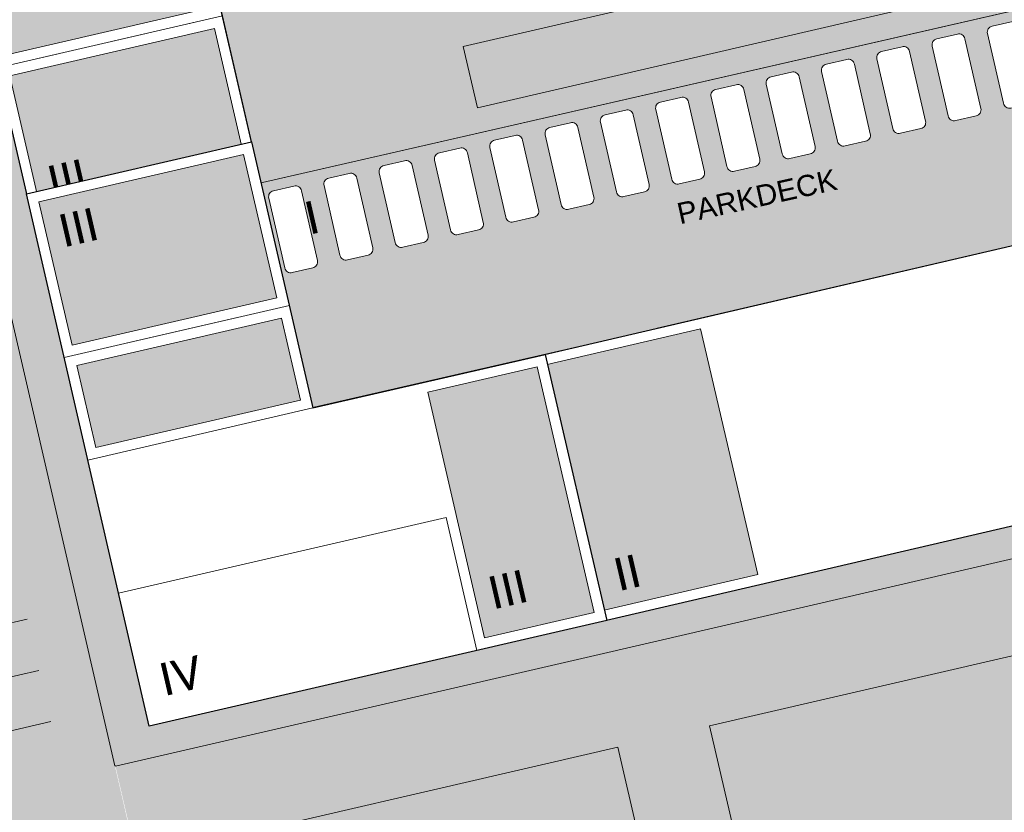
# Model space of a CAD drawing. Header units: metres. Extents: x -862 to 1262, y -354 to 644.
# Tile 217 of 256: x -244 to -197, y 200 to 238. Entities that reach past the tile are written whole.
import ezdxf

# ---------------------------------------------------------------- set-up
doc = ezdxf.new("R2010")
doc.units = ezdxf.units.M
doc.header["$LTSCALE"] = 0.5
doc.set_wipeout_variables(frame=1)
doc.layers.add('BPR_Verkehr_220520', color=7, linetype='Continuous')
doc.layers.add('DZH_Baufelder West_220610', color=7, linetype='Continuous')
doc.styles.add('Arial', font='arial.ttf')
doc.styles.add('Calibri Light', font='calibril.ttf')

# ---------------------------------------------------------------- blocks, each defined once
blk = doc.blocks.new('Hofgrün West (2D)')
at = {"linetype": 'Continuous', "lineweight": 0, "transparency": 33554687}
blk.add_hatch(color=254, dxfattribs=at).paths.add_polyline_path([(-102.567, 165.478), (-99.407, 151.844), (-43.318, 164.844), (-45.134, 178.746)])
at = {"color": 255, "linetype": 'Continuous', "lineweight": 18, "transparency": 33554687, "flags": 128}
blk.add_lwpolyline([(-102.567, 165.478), (-99.407, 151.844), (-43.318, 164.844), (-45.134, 178.746)], close=True, dxfattribs=at)
blk = doc.blocks.new('Grundstücke West (2D)')
at = {"linetype": 'Continuous', "lineweight": 0, "transparency": 33554687}
blk.add_hatch(color=254, dxfattribs=at).paths.add_polyline_path([(-11.648, 154.59), (-18.82, 209.495), (-20.703, 223.918), (-22.911, 225.449), (-132.216, 200.115), (-137.087, 198.986), (-125.147, 147.305), (-125.125, 147.31), (-125.12, 147.289), (-101.887, 152.656), (-39.991, 167.002), (-43.461, 193.566), (-107.888, 178.634), (-108.563, 181.557), (-83.224, 187.411), (-83.225, 187.415), (-61.787, 192.368), (-61.787, 192.367), (-49.121, 195.293), (-49.121, 195.294), (-40.912, 197.191), (-39.125, 183.511), (-37.829, 173.596), (-37.052, 167.647), (-34.652, 149.276)])
h = blk.add_hatch(color=254, dxfattribs=at)
edge = h.paths.add_edge_path()
edge.add_line((-124.129, 142.899), (-109.806, 80.901))
edge.add_line((-109.806, 80.901), (-109.806, 80.901))
edge.add_arc((-105.421, 81.913), 4.5, 193.0087, 238.0087)
edge.add_line((-107.805, 78.097), (-107.805, 78.097))
edge.add_line((-107.805, 78.097), (-107.805, 78.097))
edge.add_arc((-105.421, 81.913), 4.5, 238.0087, 283.0087)
edge.add_line((-104.408, 77.529), (-30.521, 94.599))
edge.add_line((-30.521, 94.599), (-36.989, 144.098))
edge.add_line((-36.989, 144.098), (-36.998, 144.095))
edge.add_line((-36.998, 144.095), (-36.998, 144.096))
edge.add_line((-36.998, 144.096), (-46.383, 141.885))
edge.add_line((-46.383, 141.885), (-46.386, 141.898))
edge.add_line((-46.386, 141.898), (-51.258, 140.772))
edge.add_line((-51.258, 140.772), (-89.257, 131.993))
edge.add_line((-89.257, 131.993), (-89.255, 131.984))
edge.add_line((-89.255, 131.984), (-97.049, 130.183))
edge.add_line((-97.049, 130.183), (-98.164, 135.007))
edge.add_line((-98.164, 135.007), (-101.21, 148.194))
edge.add_line((-101.21, 148.194), (-124.107, 142.904))
edge.add_line((-124.107, 142.904), (-124.129, 142.899))
at = {"color": 255, "linetype": 'Continuous', "lineweight": 18, "transparency": 33554687, "flags": 128}
blk.add_lwpolyline([(-137.087, 198.986), (-125.147, 147.305), (-125.125, 147.31), (-125.12, 147.289), (-101.887, 152.656), (-39.991, 167.002), (-43.461, 193.566), (-107.888, 178.634), (-108.563, 181.557), (-83.224, 187.411), (-83.225, 187.415), (-61.787, 192.368), (-61.787, 192.367), (-49.121, 195.293), (-49.121, 195.294), (-40.912, 197.191)], dxfattribs=at)
blk.add_lwpolyline([(-124.129, 142.899), (-109.806, 80.901), (-109.806, 80.901, 0.198912), (-107.805, 78.097), (-107.805, 78.097), (-107.805, 78.097, 0.198912), (-104.408, 77.529), (-30.521, 94.599), (-36.989, 144.098), (-36.998, 144.095), (-36.998, 144.096), (-46.383, 141.885), (-46.386, 141.898), (-51.258, 140.772), (-89.257, 131.993), (-89.255, 131.984), (-97.049, 130.183), (-98.164, 135.007), (-101.21, 148.194), (-124.107, 142.904)], format="xyb", close=True, dxfattribs=at)
blk = doc.blocks.new('Slab (2D)-4')
at = {"color": 255, "linetype": 'Continuous', "lineweight": 25, "transparency": 33554687}
blk.add_wipeout([(0, 26), (11, 26), (11, 13), (22.346, 13), (22.346, 0), (0, 0)], dxfattribs=at)
at = {"color": 7, "linetype": 'Continuous', "lineweight": 25, "transparency": 33554687, "flags": 128}
blk.add_lwpolyline([(0, 26), (11, 26), (11, 13), (22.346, 13), (22.346, 0), (0, 0)], close=True, dxfattribs=at)
at = {"color": 255, "linetype": 'Continuous', "lineweight": 25, "transparency": 33554687}
blk.add_wipeout([(0, 26), (11, 26), (11, 13), (22.346, 13), (22.346, 0), (0, 0)], dxfattribs=at)
at = {"color": 7, "linetype": 'Continuous', "lineweight": 25, "transparency": 33554687, "flags": 128}
blk.add_lwpolyline([(0, 26), (11, 26), (11, 13), (22.346, 13), (22.346, 0), (0, 0)], close=True, dxfattribs=at)
at = {"color": 255, "linetype": 'Continuous', "lineweight": 25, "transparency": 33554687}
blk.add_wipeout([(0, 26), (11, 26), (11, 13), (22.346, 13), (22.346, 0), (0, 0)], dxfattribs=at)
at = {"color": 7, "linetype": 'Continuous', "lineweight": 25, "transparency": 33554687, "flags": 128}
blk.add_lwpolyline([(0, 26), (11, 26), (11, 13), (22.346, 13), (22.346, 0), (0, 0)], close=True, dxfattribs=at)
blk = doc.blocks.new('MFH 24 x 26 Ecke (2D_3D) (2D)')
at = {"color": 255, "linetype": 'Continuous', "lineweight": 9, "transparency": 33554687}
blk.add_wipeout([(16, 13), (16, 0), (0, 0), (0, 26), (11, 26), (11, 13)], dxfattribs=at)
at = {"color": 253, "linetype": 'Continuous', "lineweight": 9, "transparency": 33554687, "flags": 128}
blk.add_lwpolyline([(16, 13), (16, 0), (0, 0), (0, 26), (11, 26), (11, 13)], close=True, dxfattribs=at)
at = {"color": 7, "transparency": 33554687}
blk.add_blockref('Slab (2D)-4', (0, 0), dxfattribs=at)
at = {"linetype": 'Continuous', "lineweight": 0, "true_color": 0xfbf8f0, "transparency": 33554661}
for points in [[(0.5, 25.5), (10.5, 25.5), (10.5, 18.5), (0.5, 18.5)], [(0.5, 17.5), (10.5, 17.5), (10.5, 13.5), (0.5, 13.5)], [(16.5, 12.5), (21.846, 12.5), (21.846, 0.5), (16.5, 0.5)]]:
    blk.add_hatch(color=7, dxfattribs=at).paths.add_polyline_path(points)
at = {"color": 7, "linetype": 'Continuous', "lineweight": 9, "transparency": 33554687, "flags": 128}
for points in [[(6, 18), (0, 18), (0, 26), (11, 26), (11, 18)], [(0, 18), (11, 18), (11, 13), (0, 13)], [(0, 6.5), (16, 6.5), (16, 0), (0, 0)]]:
    blk.add_lwpolyline(points, close=True, dxfattribs=at)
at = {"color": 9, "linetype": 'Continuous', "lineweight": 9, "transparency": 33554661, "flags": 128}
for points in [[(0.5, 25.5), (10.5, 25.5), (10.5, 18.5), (0.5, 18.5)], [(0.5, 17.5), (10.5, 17.5), (10.5, 13.5), (0.5, 13.5)], [(16.5, 12.5), (21.846, 12.5), (21.846, 0.5), (16.5, 0.5)]]:
    blk.add_lwpolyline(points, close=True, dxfattribs=at)
at = {"color": 7, "transparency": 33554687, "char_height": 1.5595, "width": 3, "attachment_point": 5, "line_spacing_factor": 1.163781, "style": 'Calibri Light'}
for s, insert in [('III', (2.06, 23.894)), ('III', (18.1, 2.5)), ('IV', (2, 2.006))]:
    blk.add_mtext(s, dxfattribs=dict(at, insert=insert))
blk = doc.blocks.new('Slab (2D)-74')
at = {"color": 255, "linetype": 'Continuous', "lineweight": 9, "transparency": 33554687}
blk.add_wipeout([(-172.698, 107.312), (-214.95, 97.632), (-212.474, 86.914), (-178.039, 94.803), (-177.591, 92.846), (-169.81, 94.632)], dxfattribs=at)
at = {"color": 8, "linetype": 'Continuous', "lineweight": 9, "true_color": 0x777777, "transparency": 33554687, "flags": 128}
blk.add_lwpolyline([(-172.698, 107.312), (-214.95, 97.632), (-212.474, 86.914), (-178.039, 94.803), (-177.591, 92.846), (-169.81, 94.632)], close=True, dxfattribs=at)
blk = doc.blocks.new('Baufelder West (2D)')
at = {"linetype": 'Continuous', "lineweight": 0, "transparency": 33554687}
h = blk.add_hatch(color=7, dxfattribs=at)
h.paths.add_polyline_path([(-14.206, 149.663), (-27.379, 146.62), (-26.485, 139.779), (-26.408, 139.184), (-25.838, 134.82), (-25.838, 134.82), (-25.799, 134.523), (-25.06, 128.871), (-24.983, 128.276), (-24.244, 122.625), (-24.205, 122.327), (-24.205, 122.327), (-23.506, 116.972), (-23.506, 116.972), (-23.467, 116.675), (-22.081, 106.065), (-22.081, 106.065), (-22.042, 105.767), (-21.917, 104.811), (-20.921, 97.19), (-23.858, 96.511), (-24.838, 104.013), (-27.21, 122.164), (-27.181, 122.171), (-27.249, 122.463), (-30.312, 145.913), (-75.108, 135.535), (-82.279, 133.878), (-82.864, 133.743), (-82.863, 133.738), (-90.364, 132), (-94.525, 150.011), (-108.131, 146.868), (-117.422, 144.722), (-118.435, 149.106), (-108.643, 151.414), (-108.638, 151.369), (-95.201, 154.474), (-61.396, 162.309), (-60.812, 162.444), (-46.784, 165.696), (-46.199, 165.831), (-33.305, 168.82), (-36.776, 195.384), (-52.219, 191.804), (-52.804, 191.669), (-66.832, 188.417), (-67.416, 188.282), (-101.203, 180.451), (-101.878, 183.374), (-101.586, 183.442), (-96.317, 184.659), (-95.732, 184.794), (-91.445, 185.784), (-90.86, 185.919), (-85.599, 187.135), (-85.014, 187.27), (-76.831, 189.161), (-76.247, 189.296), (-76.247, 189.297), (-45.453, 196.414), (-42.435, 197.111), (-42.435, 197.111), (-34.226, 199.008), (-33.903, 196.533), (-33.903, 196.533), (-33.864, 196.236), (-32.478, 185.626), (-32.478, 185.626), (-32.439, 185.329), (-31.183, 175.71), (-31.183, 175.71), (-31.144, 175.413), (-30.405, 169.761), (-30.328, 169.166), (-27.966, 151.093), (-17.199, 153.581), (-4.961, 156.408), (-4.376, 151.934)])
h.paths.add_polyline_path([(-90.148, 151.038), (-86.989, 137.404), (-30.899, 150.404), (-32.715, 164.306)])
blk = doc.blocks.new('VERKEHR-Stellplatz (2D)')
at = {"color": 255, "linetype": 'Continuous', "lineweight": 9, "transparency": 33554687}
blk.add_wipeout([(4.2, 1.8), (4.207, 1.8), (4.215, 1.8), (4.222, 1.799), (4.229, 1.799), (4.237, 1.798), (4.244, 1.797), (4.251, 1.796), (4.259, 1.794), (4.266, 1.793), (4.273, 1.791), (4.28, 1.789), (4.287, 1.787), (4.294, 1.785), (4.301, 1.782), (4.308, 1.78), (4.315, 1.777), (4.322, 1.774), (4.328, 1.771), (4.335, 1.768), (4.341, 1.765), (4.348, 1.761), (4.354, 1.757), (4.36, 1.753), (4.367, 1.749), (4.373, 1.745), (4.379, 1.741), (4.385, 1.737), (4.39, 1.732), (4.396, 1.727), (4.401, 1.722), (4.407, 1.717), (4.412, 1.712), (4.417, 1.707), (4.422, 1.701), (4.427, 1.696), (4.432, 1.69), (4.437, 1.685), (4.441, 1.679), (4.445, 1.673), (4.449, 1.667), (4.453, 1.66), (4.457, 1.654), (4.461, 1.648), (4.465, 1.641), (4.468, 1.635), (4.471, 1.628), (4.474, 1.622), (4.477, 1.615), (4.48, 1.608), (4.482, 1.601), (4.485, 1.594), (4.487, 1.587), (4.489, 1.58), (4.491, 1.573), (4.493, 1.566), (4.494, 1.559), (4.496, 1.551), (4.497, 1.544), (4.498, 1.537), (4.499, 1.529), (4.499, 1.522), (4.5, 1.515), (4.5, 1.507), (4.5, 1.5), (4.5, 0.5), (4.5, 0.493), (4.5, 0.485), (4.499, 0.478), (4.499, 0.471), (4.498, 0.463), (4.497, 0.456), (4.496, 0.449), (4.494, 0.441), (4.493, 0.434), (4.491, 0.427), (4.489, 0.42), (4.487, 0.413), (4.485, 0.406), (4.482, 0.399), (4.48, 0.392), (4.477, 0.385), (4.474, 0.378), (4.471, 0.372), (4.468, 0.365), (4.465, 0.359), (4.461, 0.352), (4.457, 0.346), (4.453, 0.34), (4.449, 0.333), (4.445, 0.327), (4.441, 0.321), (4.437, 0.315), (4.432, 0.31), (4.427, 0.304), (4.422, 0.299), (4.417, 0.293), (4.412, 0.288), (4.407, 0.283), (4.401, 0.278), (4.396, 0.273), (4.39, 0.268), (4.385, 0.263), (4.379, 0.259), (4.373, 0.255), (4.367, 0.251), (4.36, 0.247), (4.354, 0.243), (4.348, 0.239), (4.341, 0.235), (4.335, 0.232), (4.328, 0.229), (4.322, 0.226), (4.315, 0.223), (4.308, 0.22), (4.301, 0.218), (4.294, 0.215), (4.287, 0.213), (4.28, 0.211), (4.273, 0.209), (4.266, 0.207), (4.259, 0.206), (4.251, 0.204), (4.244, 0.203), (4.237, 0.202), (4.229, 0.201), (4.222, 0.201), (4.215, 0.2), (4.207, 0.2), (4.2, 0.2), (0.8, 0.2), (0.793, 0.2), (0.785, 0.2), (0.778, 0.201), (0.771, 0.201), (0.763, 0.202), (0.756, 0.203), (0.749, 0.204), (0.741, 0.206), (0.734, 0.207), (0.727, 0.209), (0.72, 0.211), (0.713, 0.213), (0.706, 0.215), (0.699, 0.218), (0.692, 0.22), (0.685, 0.223), (0.678, 0.226), (0.672, 0.229), (0.665, 0.232), (0.659, 0.235), (0.652, 0.239), (0.646, 0.243), (0.64, 0.247), (0.633, 0.251), (0.627, 0.255), (0.621, 0.259), (0.615, 0.263), (0.61, 0.268), (0.604, 0.273), (0.599, 0.278), (0.593, 0.283), (0.588, 0.288), (0.583, 0.293), (0.578, 0.299), (0.573, 0.304), (0.568, 0.31), (0.563, 0.315), (0.559, 0.321), (0.555, 0.327), (0.551, 0.333), (0.547, 0.34), (0.543, 0.346), (0.539, 0.352), (0.535, 0.359), (0.532, 0.365), (0.529, 0.372), (0.526, 0.378), (0.523, 0.385), (0.52, 0.392), (0.518, 0.399), (0.515, 0.406), (0.513, 0.413), (0.511, 0.42), (0.509, 0.427), (0.507, 0.434), (0.506, 0.441), (0.504, 0.449), (0.503, 0.456), (0.502, 0.463), (0.501, 0.471), (0.501, 0.478), (0.5, 0.485), (0.5, 0.493), (0.5, 0.5), (0.5, 1.5), (0.5, 1.507), (0.5, 1.515), (0.501, 1.522), (0.501, 1.529), (0.502, 1.537), (0.503, 1.544), (0.504, 1.551), (0.506, 1.559), (0.507, 1.566), (0.509, 1.573), (0.511, 1.58), (0.513, 1.587), (0.515, 1.594), (0.518, 1.601), (0.52, 1.608), (0.523, 1.615), (0.526, 1.622), (0.529, 1.628), (0.532, 1.635), (0.535, 1.641), (0.539, 1.648), (0.543, 1.654), (0.547, 1.66), (0.551, 1.667), (0.555, 1.673), (0.559, 1.679), (0.563, 1.685), (0.568, 1.69), (0.573, 1.696), (0.578, 1.701), (0.583, 1.707), (0.588, 1.712), (0.593, 1.717), (0.599, 1.722), (0.604, 1.727), (0.61, 1.732), (0.615, 1.737), (0.621, 1.741), (0.627, 1.745), (0.633, 1.749), (0.64, 1.753), (0.646, 1.757), (0.652, 1.761), (0.659, 1.765), (0.665, 1.768), (0.672, 1.771), (0.678, 1.774), (0.685, 1.777), (0.692, 1.78), (0.699, 1.782), (0.706, 1.785), (0.713, 1.787), (0.72, 1.789), (0.727, 1.791), (0.734, 1.793), (0.741, 1.794), (0.749, 1.796), (0.756, 1.797), (0.763, 1.798), (0.771, 1.799), (0.778, 1.799), (0.785, 1.8), (0.793, 1.8), (0.8, 1.8)], dxfattribs=at)
at = {"color": 252, "linetype": 'Continuous', "lineweight": 9, "transparency": 33554687, "flags": 128}
blk.add_lwpolyline([(0.5, 1.5, -0.414214), (0.8, 1.8), (4.2, 1.8, -0.414214), (4.5, 1.5), (4.5, 0.5, -0.414214), (4.2, 0.2), (0.8, 0.2, -0.414214), (0.5, 0.5)], format="xyb", close=True, dxfattribs=at)
blk = doc.blocks.new('Group-32')
at = {"color": 7, "transparency": 33554687}
for p, rotation in [((-214.466, 97.743, 8.7), 282.9041786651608), ((-177.361, 89.829, 8.7), 102.9041786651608)]:
    blk.add_blockref('VERKEHR-Stellplatz (2D)', p, dxfattribs=dict(at, rotation=rotation))
for p, rotation in [((-211.834, 98.346, 8.7), 282.9041786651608), ((-217.097, 97.14, 8.7), 282.9041786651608), ((-179.993, 89.226, 8.7), 102.9041786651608)]:
    blk.add_blockref('VERKEHR-Stellplatz (2D)', p, dxfattribs=dict(at, rotation=rotation))
for p, rotation in [((-209.202, 98.949, 8.7), 282.9041786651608), ((-219.729, 96.537, 8.7), 282.9041786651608), ((-182.625, 88.623, 8.7), 102.9041786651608)]:
    blk.add_blockref('VERKEHR-Stellplatz (2D)', p, dxfattribs=dict(at, rotation=rotation))
for p, rotation in [((-206.57, 99.552, 8.7), 282.9041786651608), ((-222.361, 95.934, 8.7), 282.9041786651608), ((-185.257, 88.02, 8.7), 102.9041786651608)]:
    blk.add_blockref('VERKEHR-Stellplatz (2D)', p, dxfattribs=dict(at, rotation=rotation))
for p, rotation in [((-203.938, 100.155, 8.7), 282.9041786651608), ((-224.993, 95.331, 8.7), 282.9041786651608), ((-187.888, 87.417, 8.7), 102.9041786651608)]:
    blk.add_blockref('VERKEHR-Stellplatz (2D)', p, dxfattribs=dict(at, rotation=rotation))
for p, rotation in [((-201.306, 100.758, 8.7), 282.9041786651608), ((-190.52, 86.814, 8.7), 102.9041786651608)]:
    blk.add_blockref('VERKEHR-Stellplatz (2D)', p, dxfattribs=dict(at, rotation=rotation))
for p, rotation in [((-198.675, 101.361, 8.7), 282.9041786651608), ((-193.152, 86.211, 8.7), 102.9041786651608)]:
    blk.add_blockref('VERKEHR-Stellplatz (2D)', p, dxfattribs=dict(at, rotation=rotation))
for p, rotation in [((-196.043, 101.964, 8.7), 282.9041786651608), ((-195.784, 85.608, 8.7), 102.9041786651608)]:
    blk.add_blockref('VERKEHR-Stellplatz (2D)', p, dxfattribs=dict(at, rotation=rotation))
for p, rotation in [((-193.411, 102.567, 8.7), 282.9041786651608), ((-198.416, 85.005, 8.7), 102.9041786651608)]:
    blk.add_blockref('VERKEHR-Stellplatz (2D)', p, dxfattribs=dict(at, rotation=rotation))
for p, rotation in [((-190.779, 103.17, 8.7), 282.9041786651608), ((-201.047, 84.403, 8.7), 102.9041786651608)]:
    blk.add_blockref('VERKEHR-Stellplatz (2D)', p, dxfattribs=dict(at, rotation=rotation))
for p, rotation in [((-188.147, 103.773, 8.7), 282.9041786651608), ((-203.679, 83.8, 8.7), 102.9041786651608)]:
    blk.add_blockref('VERKEHR-Stellplatz (2D)', p, dxfattribs=dict(at, rotation=rotation))
for p, rotation in [((-185.516, 104.376, 8.7), 282.9041786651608), ((-206.311, 83.197, 8.7), 102.9041786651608)]:
    blk.add_blockref('VERKEHR-Stellplatz (2D)', p, dxfattribs=dict(at, rotation=rotation))
for p, rotation in [((-182.884, 104.979, 8.7), 282.9041786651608), ((-208.943, 82.594, 8.7), 102.9041786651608)]:
    blk.add_blockref('VERKEHR-Stellplatz (2D)', p, dxfattribs=dict(at, rotation=rotation))
for p, rotation in [((-180.252, 105.581, 8.7), 282.9041786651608), ((-211.575, 81.991, 8.7), 102.9041786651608)]:
    blk.add_blockref('VERKEHR-Stellplatz (2D)', p, dxfattribs=dict(at, rotation=rotation))
at = {"color": 7, "transparency": 33554687, "rotation": 102.9041786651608}
blk.add_blockref('VERKEHR-Stellplatz (2D)', (-214.207, 81.388, 8.7), dxfattribs=at)
blk.add_blockref('VERKEHR-Stellplatz (2D)', (-216.838, 80.785, 8.7), dxfattribs=at)
blk.add_blockref('VERKEHR-Stellplatz (2D)', (-219.47, 80.182, 8.7), dxfattribs=at)
blk = doc.blocks.new('Slab (2D)-87')
at = {"color": 255, "linetype": 'Continuous', "lineweight": 9, "transparency": 33554687}
blk.add_wipeout([(26, -13), (8, -13), (8, -11), (0, -11), (0, 0), (26, 0)], dxfattribs=at)
at = {"color": 8, "linetype": 'Continuous', "lineweight": 9, "true_color": 0x777777, "transparency": 33554687, "flags": 128}
blk.add_lwpolyline([(26, -13), (8, -13), (8, -11), (0, -11), (0, 0), (26, 0)], close=True, dxfattribs=at)
blk = doc.blocks.new('Slab (2D)-88')
at = {"color": 255, "linetype": 'Continuous', "lineweight": 9, "transparency": 33554687}
blk.add_wipeout([(32, -13), (8, -13), (8, -11), (0, -11), (0, 0), (32, 0), (32, -11)], dxfattribs=at)
at = {"color": 8, "linetype": 'Continuous', "lineweight": 9, "true_color": 0x777777, "transparency": 33554687, "flags": 128}
blk.add_lwpolyline([(32, -13), (8, -13), (8, -11), (0, -11), (0, 0), (32, 0), (32, -11)], close=True, dxfattribs=at)
at = {"color": 255, "linetype": 'Continuous', "lineweight": 9, "transparency": 33554687}
blk.add_wipeout([(32, -13), (8, -13), (8, -11), (0, -11), (0, 0), (32, 0), (32, -11)], dxfattribs=at)
at = {"color": 8, "linetype": 'Continuous', "lineweight": 9, "true_color": 0x777777, "transparency": 33554687, "flags": 128}
blk.add_lwpolyline([(32, -13), (8, -13), (8, -11), (0, -11), (0, 0), (32, 0), (32, -11)], close=True, dxfattribs=at)
blk = doc.blocks.new('MFH 13 x 32 quer (2D_3D) (2D)')
at = {"color": 8, "true_color": 0x777777, "transparency": 33554687}
blk.add_blockref('Slab (2D)-87', (0, 0), dxfattribs=at)
blk.add_blockref('Slab (2D)-88', (0, 0), dxfattribs=at)
at = {"color": 255, "linetype": 'Continuous', "lineweight": 25, "transparency": 33554687}
blk.add_wipeout([(32, -13), (8, -13), (8, -11), (0, -11), (0, 0), (32, 0), (32, -11), (32, -11)], dxfattribs=at)
at = {"linetype": 'Continuous', "lineweight": 0, "true_color": 0xfbf8f0, "transparency": 33554661}
for points in [[(0.5, -10.5), (0.5, -0.5), (8, -0.5), (8, -10.5)], [(24, -12.5), (24, -0.5), (31.5, -0.5), (31.5, -12.5)]]:
    blk.add_hatch(color=7, dxfattribs=at).paths.add_polyline_path(points)
at = {"color": 7, "linetype": 'Continuous', "lineweight": 25, "transparency": 33554687, "flags": 128}
blk.add_lwpolyline([(32, -13), (8, -13), (8, -11), (0, -11), (0, 0), (32, 0), (32, -11), (32, -11)], close=True, dxfattribs=at)
at = {"color": 9, "linetype": 'Continuous', "lineweight": 9, "transparency": 33554661, "flags": 128}
for points in [[(0.5, -10.5), (0.5, -0.5), (8, -0.5), (8, -10.5)], [(24, -12.5), (24, -0.5), (31.5, -0.5), (31.5, -12.5)]]:
    blk.add_lwpolyline(points, close=True, dxfattribs=at)
at = {"color": 7, "transparency": 33554687, "char_height": 1.5595, "width": 3, "attachment_point": 5, "line_spacing_factor": 1.163781, "style": 'Calibri Light'}
for s, insert in [('III', (2.006, -2)), ('II', (30.028, -2))]:
    blk.add_mtext(s, dxfattribs=dict(at, insert=insert))
blk = doc.blocks.new('BPR_5m_u-2')
at = {"color": 255, "linetype": 'Continuous', "lineweight": 9, "transparency": 33554687}
blk.add_line((0, 0), (0, 5), dxfattribs=at)

msp = doc.modelspace()

# ---------------------------------------------------------------- linework, layer by layer
at = {"layer": 'DZH_Baufelder West_220610', "color": 252, "linetype": 'Continuous', "true_color": 0x8ea381, "transparency": 33554687}
for points in [[(-222.942, 236.732), (-222.492, 237.451), (-228.232, 259.629), (-227.647, 259.764)], [(-222.942, 236.732), (-222.492, 237.451), (-228.232, 259.629), (-227.647, 259.764)], [(-238.767, 203.295), (-239.216, 202.575), (-250.453, 253.879), (-251.173, 254.329)], [(-239.216, 202.575), (-238.767, 203.295), (-251.173, 254.329), (-250.453, 253.879)], [(-222.492, 237.451), (-222.942, 236.732), (-155.076, 253.031), (-154.998, 252.433)], [(-222.492, 237.451), (-222.942, 236.732), (-155.076, 253.031), (-154.998, 252.433)], [(-222.424, 233.156), (-221.974, 233.876), (-158.056, 248.075), (-157.547, 248.809)], [(-221.974, 233.876), (-222.424, 233.156), (-157.547, 248.809), (-158.056, 248.075)], [(-223.302, 236.956), (-222.717, 237.092), (-222.424, 233.156), (-221.974, 233.876)], [(-222.717, 237.092), (-223.302, 236.956), (-221.974, 233.876), (-222.424, 233.156)], [(-154.742, 222.707), (-154.077, 222.245), (-238.767, 203.295), (-239.216, 202.575)], [(-154.077, 222.245), (-154.742, 222.707), (-239.216, 202.575), (-238.767, 203.295)], [(-237.474, 197.697), (-238.193, 198.147), (-215.746, 202.717), (-215.296, 203.437)], [(-238.193, 198.147), (-237.474, 197.697), (-215.296, 203.437), (-215.746, 202.717)], [(-215.746, 202.717), (-215.296, 203.437), (-206.363, 162.101), (-205.913, 162.821)], [(-215.296, 203.437), (-215.746, 202.717), (-205.913, 162.821), (-206.363, 162.101)]]:
    msp.add_solid(points, dxfattribs=at)

# ---------------------------------------------------------------- block references
at = {"layer": 'DZH_Baufelder West_220610', "color": 7, "transparency": 33554687}
for name, p in [('Grundstücke West (2D)', (-114.086, 55.243)), ('Hofgrün West (2D)', (-108.353, 38.985))]:
    msp.add_blockref(name, p, dxfattribs=at)

# ---------------------------------------------------------------- next in the draw order: block references
at = {"layer": 'DZH_Baufelder West_220610', "color": 73, "true_color": 0x99cc51, "transparency": 33554687, "xscale": -1, "rotation": 193.0089274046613}
msp.add_blockref('MFH 24 x 26 Ecke (2D_3D) (2D)', (-248.887, 253.318, 8.7), dxfattribs=at)

# ---------------------------------------------------------------- next in the draw order: block references
at = {"layer": 'DZH_Baufelder West_220610', "color": 8, "true_color": 0x777777, "transparency": 33554687}
msp.add_blockref('Slab (2D)-74', (-17.817, 132.56), dxfattribs=at)

# ---------------------------------------------------------------- next in the draw order: hatches: boundary and pattern name
at = {"layer": 'DZH_Baufelder West_220610', "linetype": 'Continuous', "lineweight": 0, "true_color": 0xfbf8f0, "transparency": 33554661}
msp.add_hatch(color=7, dxfattribs=at).paths.add_polyline_path([(-187.627, 227.189), (-190.532, 239.868), (-232.767, 230.192), (-230.298, 219.505), (-195.884, 227.389), (-195.428, 225.401)])

# ---------------------------------------------------------------- next in the draw order: linework, layer by layer
at = {"layer": 'DZH_Baufelder West_220610', "color": 9, "linetype": 'Continuous', "lineweight": 9, "transparency": 33554661, "flags": 128}
msp.add_lwpolyline([(-187.627, 227.189), (-190.532, 239.868), (-232.767, 230.192), (-230.298, 219.505), (-195.884, 227.389), (-195.428, 225.401)], close=True, dxfattribs=at)

# ---------------------------------------------------------------- next in the draw order: block references
at = {"layer": 'DZH_Baufelder West_220610', "color": 7, "transparency": 33554687}
msp.add_blockref('Baufelder West (2D)', (-120.771, 53.425), dxfattribs=at)

# ---------------------------------------------------------------- next in the draw order: texts
at = {"layer": 'DZH_Baufelder West_220610', "color": 7, "transparency": 33554687, "attachment_point": 5}
for s, insert, char_height, width, rotation, line_spacing_factor, style in [('PARKDECK', (-208.667, 229.645, 8.7), 1.0069, 16.65541, 12.4388, 0.25, 'Arial'), ('I', (-229.855, 228.657), 1.559, 3, 12.8716, 1.163781, 'Calibri Light')]:
    msp.add_mtext(s, dxfattribs=dict(at, insert=insert, char_height=char_height, width=width, rotation=rotation, line_spacing_factor=line_spacing_factor, style=style))

# ---------------------------------------------------------------- next in the draw order: block references
at = {"layer": 'DZH_Baufelder West_220610', "color": 7, "transparency": 33554687}
msp.add_blockref('Group-32', (-17.817, 132.56), dxfattribs=at)

# ---------------------------------------------------------------- next in the draw order: block references
at = {"layer": 'DZH_Baufelder West_220610', "color": 73, "true_color": 0x99cc51, "transparency": 33554687, "rotation": 193.0919508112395}
msp.add_blockref('MFH 13 x 32 quer (2D_3D) (2D)', (-185.142, 216.61, 8.7), dxfattribs=at)

# ---------------------------------------------------------------- next in the draw order: block references
at = {"layer": 'DZH_Baufelder West_220610', "color": 73, "true_color": 0x99cc51, "transparency": 33554687, "rotation": 13.00892740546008}
msp.add_blockref('MFH 24 x 26 Ecke (2D_3D) (2D)', (-237.595, 204.444, 8.7), dxfattribs=at)

# ---------------------------------------------------------------- next in the draw order: hatches: boundary and pattern name
at = {"layer": 'BPR_Verkehr_220520', "linetype": 'Continuous', "lineweight": 0, "true_color": 0xece5cf, "transparency": 33554687}
h = msp.add_hatch(color=254, dxfattribs=at)
edge = h.paths.add_edge_path()
edge.add_line((-253.608, 253.664), (-225.316, 131.203))
edge.add_line((-225.316, 131.203), (-225.316, 131.203))
edge.add_arc((-221.81, 142.68), 12, 253.0087, 283.0087)
edge.add_line((-219.108, 130.987), (-219.108, 130.987))
edge.add_line((-219.108, 130.987), (-217.647, 131.325))
edge.add_line((-217.647, 131.325), (-123.368, 153.106))
edge.add_line((-123.368, 153.106), (-120.422, 153.787))
edge.add_line((-120.422, 153.787), (-119.064, 155.743))
edge.add_line((-119.064, 155.743), (-218.494, 132.772))
edge.add_arc((-219.507, 137.156), 4.5, 193.0087, 283.0087, ccw=False)
edge.add_line((-223.892, 136.143), (-251.173, 254.229))
edge.add_line((-251.173, 254.229), (-253.608, 253.664))
at = {"layer": 'BPR_Verkehr_220520', "linetype": 'Continuous', "lineweight": 0, "true_color": 0xd0ced1, "transparency": 33554687}
h = msp.add_hatch(color=254, dxfattribs=at)
edge = h.paths.add_edge_path()
edge.add_line((-259.426, 252.189), (-233.502, 139.978))
edge.add_line((-233.502, 139.978), (-233.502, 139.978))
edge.add_arc((-221.81, 142.68), 12, 193.0087, 253.0087)
edge.add_line((-225.316, 131.203), (-225.316, 131.203))
edge.add_line((-225.316, 131.203), (-253.608, 253.664))
edge.add_line((-253.608, 253.664), (-259.454, 252.309))
edge.add_line((-259.454, 252.309), (-259.426, 252.189))

# ---------------------------------------------------------------- next in the draw order: linework, layer by layer
at = {"layer": 'BPR_Verkehr_220520', "color": 9, "linetype": 'Continuous', "true_color": 0xb8d2a6, "transparency": 33554687}
msp.add_solid([(-246.499, 206.257, 60), (-245.942, 203.819, 60), (-244.061, 206.814, 60), (-243.504, 204.377, 60)], dxfattribs=at)

# ---------------------------------------------------------------- next in the draw order: block references
at = {"layer": 'BPR_Verkehr_220520', "color": 255, "transparency": 33554687, "xscale": -1, "rotation": 103.0087361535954}
for p in [(-243.413, 209.532, 60), (-242.85, 207.097, 60), (-242.287, 204.661, 60)]:
    msp.add_blockref('BPR_5m_u-2', p, dxfattribs=at)

doc.saveas('drawing.dxf')
